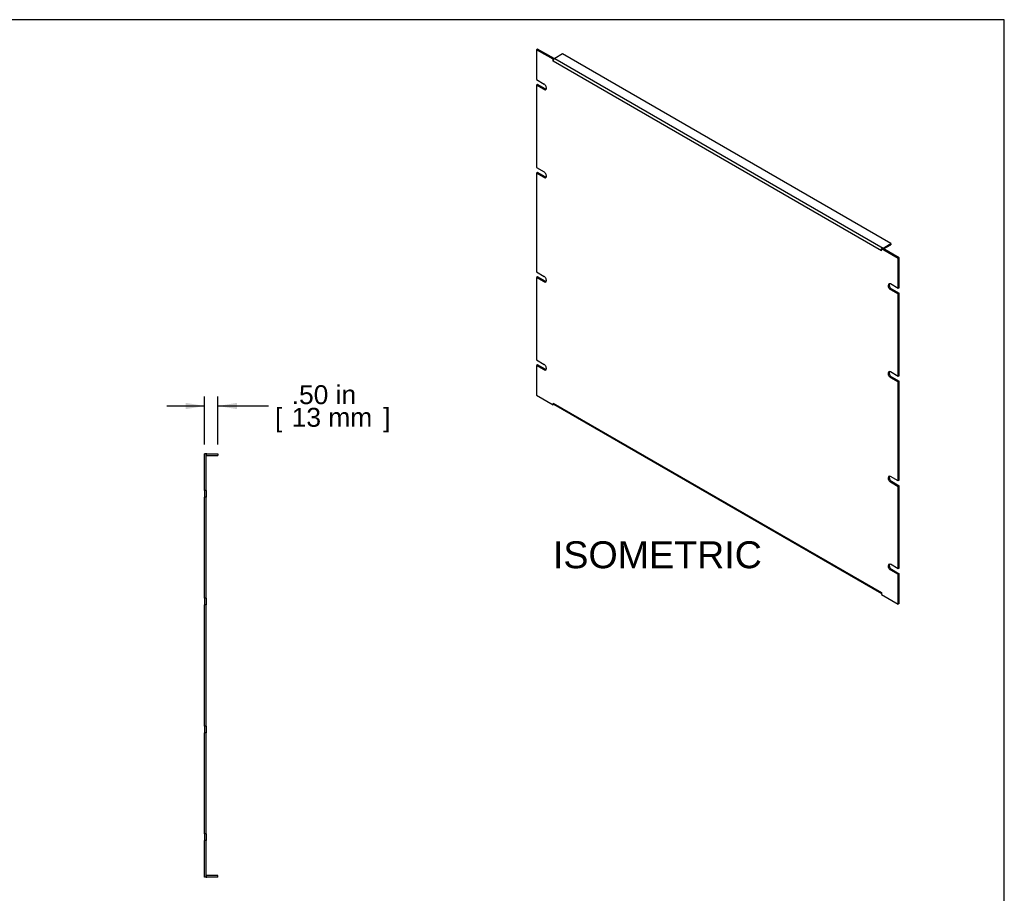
# Model space of a CAD drawing. Header units: inches. Extents: x 0 to 80, y 0 to 59.8.
# Tile 12 of 12: x 43.4 to 80, y 27.3 to 59.8. Entities that reach past the tile are written whole.
import ezdxf
from ezdxf.enums import TextEntityAlignment as Align

# ---------------------------------------------------------------- set-up
doc = ezdxf.new("R2010")
doc.units = ezdxf.units.IN
doc.header["$MEASUREMENT"] = 0
doc.layers.add('COM41798', color=7, linetype='Continuous')
doc.layers.add('Default', color=7, linetype='Continuous')
doc.styles.add('SEACAD_Arial', font='arial.ttf')
doc.dimstyles.new('WEB', dxfattribs={"dimtxt": 0.7, "dimasz": 0.7, "dimexe": 0.35, "dimexo": 0.35, "dimgap": 0.35, "dimtad": 0, "dimtih": 1, "dimtoh": 1, "dimzin": 4, "dimdsep": 46, "dimtxsty": 'SEACAD_Arial', "dimblk1": '_SE_FILLED', "dimblk2": '_SE_FILLED', "dimsah": 1, "dimcen": 0.35, "dimadec": 0, "dimazin": 0, "dimtfac": 1, "dimtofl": 0, "dimtmove": 0, "dimatfit": 3, "dimfxl": 1, "dimtolj": 1, "dimtzin": 4, "dimarcsym": 0})

# ---------------------------------------------------------------- blocks, each defined once
blk = doc.blocks.new('SE4')
at = {"layer": 'COM41798', "color": 7, "linetype": 'Continuous'}
for p, q in [((50.354, 43.659), (50.297, 43.659)), ((50.297, 42.3), (50.297, 43.659)), ((50.354, 42.3), (50.354, 43.659)), ((50.383, 43.659), (50.797, 43.659)), ((50.383, 43.602), (50.797, 43.602)), ((50.797, 43.659), (50.797, 43.602)), ((50.354, 42.3), (50.297, 42.3)), ((50.297, 42.3), (50.297, 42.05)), ((50.354, 42.3), (50.354, 42.05)), ((50.354, 42.05), (50.297, 42.05)), ((50.297, 38.3), (50.297, 42.05)), ((50.354, 38.3), (50.354, 42.05)), ((50.354, 38.3), (50.297, 38.3)), ((50.297, 38.3), (50.297, 38.05)), ((50.297, 33.55), (50.297, 38.05)), ((50.354, 38.05), (50.297, 38.05)), ((50.354, 38.3), (50.354, 38.05)), ((50.354, 33.55), (50.354, 38.05)), ((50.354, 33.55), (50.297, 33.55)), ((50.297, 33.55), (50.297, 33.3)), ((50.297, 29.55), (50.297, 33.3)), ((50.354, 33.3), (50.297, 33.3)), ((50.354, 33.55), (50.354, 33.3)), ((50.354, 29.55), (50.354, 33.3)), ((50.354, 29.55), (50.297, 29.55)), ((50.297, 29.55), (50.297, 29.3)), ((50.297, 27.941), (50.297, 29.3)), ((50.354, 29.3), (50.297, 29.3)), ((50.354, 29.55), (50.354, 29.3)), ((50.354, 27.941), (50.354, 29.3)), ((50.354, 27.941), (50.297, 27.941)), ((50.797, 27.998), (50.383, 27.998)), ((50.797, 27.941), (50.383, 27.941)), ((50.797, 27.941), (50.797, 27.998))]:
    blk.add_line(p, q, dxfattribs=at)
for centre, radius, start, end in [((50.383, 43.573), 0.086, 90, 109.7069), ((50.383, 43.573), 0.029, 90, 180), ((50.383, 28.027), 0.029, 180, 270), ((50.383, 28.027), 0.086, 250.2931, 270)]:
    blk.add_arc(centre, radius, start, end, dxfattribs=at)
blk = doc.blocks.new('SE5')
at = {"layer": 'COM41798', "color": 7, "linetype": 'Continuous'}
for p, q in [((62.662, 58.693), (62.621, 58.67)), ((62.621, 58.67), (62.621, 57.56)), ((63.24, 58.313), (62.621, 58.67)), ((63.28, 58.336), (62.662, 58.693)), ((63.593, 58.517), (63.301, 58.348)), ((75.791, 51.474), (63.593, 58.517)), ((63.28, 58.336), (63.24, 58.313)), ((63.24, 58.242), (63.24, 58.313)), ((63.24, 58.242), (63.24, 58.242)), ((63.24, 58.242), (63.24, 58.242)), ((75.438, 51.2), (63.24, 58.242)), ((63.28, 58.332), (63.28, 58.336)), ((63.301, 58.348), (75.498, 51.305)), ((62.621, 57.56), (62.908, 57.394)), ((62.662, 57.379), (62.621, 57.356)), ((62.621, 57.356), (62.621, 54.294)), ((62.908, 57.19), (62.621, 57.356)), ((62.949, 57.214), (62.662, 57.379)), ((62.949, 57.214), (62.908, 57.19)), ((62.621, 54.294), (62.908, 54.128)), ((62.662, 54.113), (62.621, 54.09)), ((62.621, 54.09), (62.621, 50.416)), ((62.908, 53.924), (62.621, 54.09)), ((62.949, 53.948), (62.662, 54.113)), ((62.949, 53.948), (62.908, 53.924)), ((75.478, 51.294), (75.438, 51.27)), ((76.056, 50.913), (75.438, 51.27)), ((75.438, 51.2), (75.438, 51.27)), ((75.438, 51.2), (75.438, 51.2)), ((75.438, 51.2), (75.438, 51.2)), ((76.097, 50.936), (75.478, 51.294)), ((75.498, 51.305), (75.791, 51.474)), ((75.518, 51.27), (75.791, 51.428)), ((75.791, 51.474), (75.791, 51.428)), ((76.097, 50.936), (76.056, 50.913)), ((76.056, 49.803), (76.056, 50.913)), ((76.097, 49.827), (76.097, 50.936)), ((62.621, 50.416), (62.908, 50.25)), ((62.662, 50.235), (62.621, 50.212)), ((62.621, 50.212), (62.621, 47.15)), ((62.908, 50.046), (62.621, 50.212)), ((62.949, 50.069), (62.662, 50.235)), ((62.949, 50.069), (62.908, 50.046)), ((76.056, 49.803), (75.769, 49.969)), ((75.809, 49.788), (75.769, 49.765)), ((75.769, 49.765), (76.056, 49.599)), ((75.809, 49.788), (76.097, 49.623)), ((76.097, 49.827), (76.056, 49.803)), ((76.097, 49.623), (76.056, 49.599)), ((76.056, 46.537), (76.056, 49.599)), ((76.097, 46.561), (76.097, 49.623)), ((62.621, 47.15), (62.908, 46.984)), ((62.662, 46.969), (62.621, 46.946)), ((62.621, 46.946), (62.621, 45.836)), ((62.908, 46.78), (62.621, 46.946)), ((62.949, 46.803), (62.662, 46.969)), ((62.949, 46.803), (62.908, 46.78)), ((76.056, 46.537), (75.769, 46.703)), ((75.809, 46.522), (75.769, 46.499)), ((75.769, 46.499), (76.056, 46.333)), ((75.809, 46.522), (76.097, 46.357)), ((76.097, 46.561), (76.056, 46.537)), ((76.097, 46.357), (76.056, 46.333)), ((76.056, 42.659), (76.056, 46.333)), ((76.097, 42.682), (76.097, 46.357)), ((62.621, 45.836), (63.24, 45.479)), ((63.24, 45.549), (63.24, 45.479)), ((63.24, 45.549), (63.24, 45.549)), ((63.24, 45.549), (75.438, 38.507)), ((63.275, 45.5), (63.24, 45.479)), ((63.258, 45.51), (75.438, 38.478)), ((76.056, 42.659), (75.769, 42.825)), ((75.809, 42.644), (75.769, 42.621)), ((75.769, 42.621), (76.056, 42.455)), ((75.809, 42.644), (76.097, 42.478)), ((76.097, 42.682), (76.056, 42.659)), ((76.097, 42.478), (76.056, 42.455)), ((76.056, 39.393), (76.056, 42.455)), ((76.097, 39.416), (76.097, 42.478)), ((76.056, 39.393), (75.769, 39.559)), ((75.809, 39.378), (75.769, 39.355)), ((75.769, 39.355), (76.056, 39.189)), ((75.809, 39.378), (76.097, 39.212)), ((76.097, 39.416), (76.056, 39.393)), ((76.097, 39.212), (76.056, 39.189)), ((76.056, 38.079), (76.056, 39.189)), ((76.097, 38.103), (76.097, 39.212)), ((75.438, 38.507), (75.438, 38.507)), ((75.438, 38.507), (75.438, 38.437)), ((75.438, 38.437), (76.056, 38.079)), ((76.097, 38.103), (76.056, 38.079))]:
    blk.add_line(p, q, dxfattribs=at)
for centre, major_axis, start_param, end_param in [((63.301, 58.277), (-0.043, -0.0745), 3.926991, 5.497787), ((62.908, 57.292), (-0.063, 0.108), 2.356194, 5.497787), ((62.949, 57.316), (-0.063, 0.108), 2.356194, 2.813286), ((62.908, 54.026), (-0.062, 0.108), 2.356194, 5.497787), ((62.949, 54.05), (-0.062, 0.108), 2.356194, 2.813286), ((75.498, 51.235), (0.043, 0.0745), -3.969786, -3.926991), ((75.498, 51.235), (0.043, 0.0745), 0.785398, 1.083019), ((62.908, 50.148), (-0.062, 0.108), 2.356194, 5.497787), ((62.949, 50.171), (-0.062, 0.108), 2.356194, 2.813286), ((75.769, 49.867), (0.062, -0.108), 2.356194, 5.497787), ((75.809, 49.89), (0.062, -0.108), 3.469899, 5.497787), ((62.908, 46.882), (-0.063, 0.108), 2.356194, 5.497787), ((62.949, 46.905), (-0.063, 0.108), 2.356194, 2.813286), ((75.769, 46.601), (0.062, -0.108), 2.356194, 5.497787), ((75.809, 46.624), (0.062, -0.108), 3.469899, 5.497787), ((63.301, 45.584), (0.043, 0.0745), 2.356194, 3.141593), ((75.769, 42.723), (0.062, -0.108), 2.356194, 5.497787), ((75.809, 42.746), (0.062, -0.108), 3.469899, 5.497787), ((75.769, 39.457), (0.062, -0.108), 2.356194, 5.497787), ((75.809, 39.48), (0.062, -0.108), 3.469899, 5.497787), ((75.498, 38.542), (0.043, 0.0745), -3.926991, -3.884195)]:
    blk.add_ellipse(centre, major_axis=major_axis, ratio=0.57735, start_param=start_param, end_param=end_param, dxfattribs=at)
blk = doc.blocks.new('DMBLK132')
at = {"layer": 'Default', "linetype": 'Continuous', "transparency": 16777216}
for points in [[(49.597, 45.555), (49.597, 45.321), (50.297, 45.438)], [(51.497, 45.555), (50.797, 45.438), (51.497, 45.321)]]:
    blk.add_hatch(color=7, dxfattribs=at).paths.add_polyline_path(points)
at = {"layer": 'Default', "color": 7, "linetype": 'Continuous', "transparency": 16777216}
for p, q in [((50.297, 44.009), (50.297, 45.788)), ((50.797, 44.009), (50.797, 45.788)), ((50.297, 45.438), (48.897, 45.438)), ((52.668, 45.438), (50.797, 45.438))]:
    blk.add_line(p, q, dxfattribs=at)
at = {"layer": 'Default', "color": 7, "linetype": 'Continuous', "transparency": 16777216, "style": 'SEACAD_Arial'}
for s, p in [('.50 in', (53.536, 46.208)), ('[', (52.913, 45.368)), ('13 mm', (53.536, 45.368)), (']', (56.93, 45.368))]:
    blk.add_text(s, height=0.7, dxfattribs=at).set_placement(p, align=Align.TOP_LEFT)
blk = doc.blocks.new('_SE_FILLED')
at = {"color": 0}
blk.add_line((0, 0), (-1, 0), dxfattribs=at)
blk.add_solid([(0, 0), (-1, -0.1665), (-1, 0.1665), (0, 0)], dxfattribs=at)

msp = doc.modelspace()

# ---------------------------------------------------------------- linework, layer by layer
at = {"layer": 'Default', "color": 7, "linetype": 'Continuous'}
for p, q in [((80, 59.783), (0, 59.783)), ((80, 0), (80, 59.783))]:
    msp.add_line(p, q, dxfattribs=at)

# ---------------------------------------------------------------- block references
at = {"layer": 'Default'}
for name in ['SE5', 'SE4']:
    msp.add_blockref(name, (0, 0), dxfattribs=at)

# ---------------------------------------------------------------- texts
at = {"layer": 'Default', "color": 7, "linetype": 'Continuous', "style": 'SEACAD_Arial'}
msp.add_text('ISOMETRIC', height=1, dxfattribs=at).set_placement((63.236, 40.414), align=Align.TOP_LEFT)

# ---------------------------------------------------------------- dimensions: what is measured, and where the dimension line sits
at = {"layer": 'Default', "color": 7, "linetype": 'Continuous'}
dim = msp.add_linear_dim(base=(50.297, 45.438), p1=(50.797, 43.659), p2=(50.297, 43.659), text='\\A1;<>', dimstyle='WEB', override={"dimpost": '\\X'}, dxfattribs=at)
dim.commit()
dim.dimension.update_dxf_attribs({"geometry": 'DMBLK132', "text_midpoint": (52.668, 45.438), "dimtype": 160})

doc.saveas('drawing.dxf')
